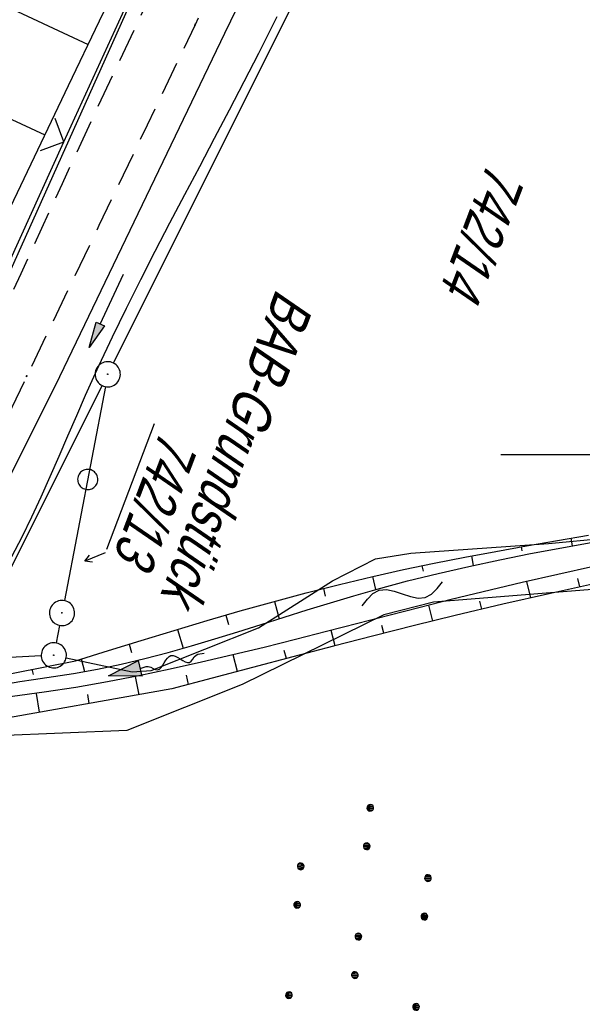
# Model space of a CAD drawing. Extents: x 508892 to 509489, y 458506 to 459473.
# Tile 47 of 63: x 509266 to 509300, y 459167 to 459226. Entities that reach past the tile are written whole.
import ezdxf

# ---------------------------------------------------------------- set-up
doc = ezdxf.new("R2010")
doc.units = 0
doc.header["$LTSCALE"] = 10
doc.header["$MEASUREMENT"] = 0
for name, pattern in [('AUSGEZOGEN', [0]), ('LT00', [0]), ('LT11', [0.3, 0.2, -0.1])]:
    doc.linetypes.add(name, pattern=pattern)
doc.layers.get('0').update_dxf_attribs({"linetype": 'LT00'})
for name, color, linetype in [('--EK_FBR', 1, 'LT00'), ('--EL_DFK_AB_L', 21, 'LT00'), ('--EL_DFK_AB_P', 7, 'LT00'), ('--FLIEßRICHTPFEIL', 180, 'Continuous'), ('--WASSER_NUTZUNG', 180, 'Continuous'), ('DFK_AB_FLNR', 7, 'Continuous'), ('DFK_AB_L', 21, 'LT00'), ('DFK_AB_P', 7, 'LT00'), ('DFK_FLUR_NR', 250, 'LT00'), ('DFK_FLURNR_PFEIL', 250, 'LT00'), ('DFK_KATASTER', 250, 'LT00'), ('DFK_NUTZUNG', 250, 'LT00'), ('DFK_VERMPKT', 252, 'LT00'), ('PFEIL', 140, 'AUSGEZOGEN'), ('V111_BOESCH', 250, 'LT00'), ('V111_BOSCHUNG', 250, 'LT00'), ('V111_FELDWEG', 250, 'LT11'), ('V111_GRABEN', 250, 'LT00'), ('V111_RASTER', 250, 'LT00'), ('V111_ZAUN', 40, 'LT00')]:
    doc.layers.add(name, color=color, linetype=linetype)
doc.styles.get("Standard").update_dxf_attribs({"font": 'ARIAL.TTF'})

# ---------------------------------------------------------------- blocks, each defined once
blk = doc.blocks.new('SYMB7060')
at = {"color": 0, "linetype": 'ByBlock'}
for p, q in [((-0.26, 0), (0, 0)), ((-0.08, 0.045), (0, 0)), ((0, 0), (-0.08, -0.045))]:
    blk.add_line(p, q, dxfattribs=at)
blk = doc.blocks.new('SYMB7010')
at = {"color": 0, "linetype": 'ByBlock'}
for points in [[(-0.031408, 0.499213), (-0.093728, 0.49134), (-0.15457, 0.475719), (-0.212975, 0.452595), (-0.268021, 0.422333), (-0.31884, 0.385411), (-0.36463, 0.342411), (-0.40467, 0.29401), (-0.438329, 0.240973), (-0.465074, 0.184136), (-0.484486, 0.124395), (-0.496256, 0.062692), (-0.5002, 0)], [(0.5002, 0), (0.496256, 0.062692), (0.484485, 0.124395), (0.465074, 0.184136), (0.438329, 0.240973), (0.40467, 0.29401), (0.36463, 0.342411), (0.31884, 0.385411), (0.268021, 0.422333), (0.212975, 0.452595), (0.15457, 0.475719), (0.093728, 0.49134), (0.031408, 0.499213), (-0.031408, 0.499213)], [(-0.5002, 0), (-0.496256, -0.062692), (-0.484486, -0.124395), (-0.465075, -0.184136), (-0.438329, -0.240973), (-0.404671, -0.29401), (-0.36463, -0.342411), (-0.31884, -0.385411), (-0.268021, -0.422333), (-0.212975, -0.452595), (-0.154571, -0.475719), (-0.093728, -0.49134), (-0.031408, -0.499213), (0.031408, -0.499213)], [(0.031408, -0.499213), (0.093728, -0.491341), (0.15457, -0.475719), (0.212975, -0.452595), (0.268021, -0.422333), (0.31884, -0.385411), (0.36463, -0.342411), (0.404671, -0.294011), (0.438329, -0.240974), (0.465075, -0.184136), (0.484486, -0.124395), (0.496256, -0.062692), (0.500201, 0)]]:
    blk.add_lwpolyline(points, dxfattribs=at)
blk = doc.blocks.new('SYMB0003')
at = {"color": 0, "linetype": 'ByBlock'}
for p, q in [((-0.015712, 0), (0.010166, 0.012015)), ((0, -0.021257), (-0.015712, 0)), ((0.010166, 0.012015), (0, -0.021257))]:
    blk.add_line(p, q, dxfattribs=at)
for points in [[(-0.031395, 0.499013), (-0.093691, 0.491144), (-0.154509, 0.475528), (-0.21289, 0.452414), (-0.267913, 0.422164), (-0.318712, 0.385257), (-0.364484, 0.342274), (-0.404509, 0.293893), (-0.438154, 0.240877), (-0.464888, 0.184062), (-0.484292, 0.124345), (-0.496058, 0.062667), (-0.5, 0)], [(0.5, 0), (0.496057, 0.062667), (0.484292, 0.124345), (0.464888, 0.184062), (0.438153, 0.240877), (0.404509, 0.293893), (0.364484, 0.342274), (0.318712, 0.385257), (0.267913, 0.422164), (0.21289, 0.452414), (0.154509, 0.475528), (0.093691, 0.491144), (0.031395, 0.499013), (-0.031395, 0.499013)], [(-0.5, 0), (-0.496058, -0.062667), (-0.484292, -0.124345), (-0.464888, -0.184062), (-0.438154, -0.240877), (-0.404509, -0.293893), (-0.364485, -0.342274), (-0.318712, -0.385257), (-0.267914, -0.422164), (-0.21289, -0.452414), (-0.154509, -0.475529), (-0.093691, -0.491144), (-0.031395, -0.499014), (0.031395, -0.499014)], [(0.031395, -0.499014), (0.093691, -0.491144), (0.154509, -0.475529), (0.21289, -0.452414), (0.267914, -0.422164), (0.318712, -0.385257), (0.364485, -0.342274), (0.404509, -0.293893), (0.438154, -0.240877), (0.464889, -0.184062), (0.484292, -0.124345), (0.496058, -0.062667), (0.5, 0)]]:
    blk.add_lwpolyline(points, dxfattribs=at)
blk = doc.blocks.new('FLIEßRICHTPFEIL')
at = {"layer": '--FLIEßRICHTPFEIL'}
blk.add_hatch(color=256, dxfattribs=at).paths.add_polyline_path([(-1.95, 0.4875), (-1.95, -0.4875), (0, 0)])
for p, q in [((-1.95, 0.4875), (-1.95, -0.4875)), ((-1.95, 0.4875), (0, 0)), ((0, 0), (-1.95, -0.4875))]:
    blk.add_line(p, q, dxfattribs=at)
at = {"layer": '--FLIEßRICHTPFEIL', "start_tangent": (-1, 0), "end_tangent": (-1, 0)}
blk.add_spline([(-1.95, 0), (-2.4375, 0), (-2.925, 0.325), (-3.4125, 0), (-3.9, -0.325), (-4.3875, 0), (-4.875, 0.325), (-5.3625, 0), (-5.85, 0)], degree=3, dxfattribs=at)
blk = doc.blocks.new('SYMB7251')
at = {"color": 0, "linetype": 'ByBlock'}
for points in [[(-0.25, 0), (-0.208333, 0.028889), (-0.166667, 0.051111), (-0.125, 0.06), (-0.083333, 0.051111), (-0.041667, 0.028889), (0, 0)], [(0, 0), (0.041667, -0.028889), (0.083333, -0.051111), (0.125, -0.06), (0.166667, -0.051111), (0.208333, -0.028889), (0.25, 0)]]:
    blk.add_lwpolyline(points, dxfattribs=at)
blk = doc.blocks.new('SYMB7110')
at = {"color": 0, "linetype": 'ByBlock'}
for p, q in [((-0.515, 0.392919), (-0.515, 0.367081)), ((-0.51, 0.362895), (-0.51, 0.397105)), ((-0.505, 0.399164), (-0.505, 0.360836)), ((-0.5, 0.360204), (-0.5, 0.399796)), ((-0.495, 0.399164), (-0.495, 0.360836)), ((-0.49, 0.362895), (-0.49, 0.397105)), ((-0.485, 0.392919), (-0.485, 0.367081)), ((-0.48, 0.379874), (-0.48, 0.380145)), ((-0.285, 0.392919), (-0.285, 0.367081)), ((-0.28, 0.362895), (-0.28, 0.397105)), ((-0.275, 0.399164), (-0.275, 0.360836)), ((-0.27, 0.360204), (-0.27, 0.399796)), ((-0.265, 0.399164), (-0.265, 0.360836)), ((-0.26, 0.362895), (-0.26, 0.397105)), ((-0.255, 0.392919), (-0.255, 0.367081)), ((-0.25, 0.379874), (-0.25, 0.380146)), ((0.255, 0.392919), (0.255, 0.367081)), ((0.26, 0.362895), (0.26, 0.397105)), ((0.265, 0.399164), (0.265, 0.360836)), ((0.27, 0.360204), (0.27, 0.399796)), ((0.275, 0.399164), (0.275, 0.360836)), ((0.28, 0.362895), (0.28, 0.397105)), ((0.285, 0.392919), (0.285, 0.367081)), ((0.29, 0.379874), (0.29, 0.380145)), ((0.485, 0.392919), (0.485, 0.367081)), ((0.49, 0.362895), (0.49, 0.397105)), ((0.495, 0.399164), (0.495, 0.360836)), ((0.5, 0.360204), (0.5, 0.399796)), ((0.505, 0.399164), (0.505, 0.360836)), ((0.51, 0.362895), (0.51, 0.397105)), ((0.515, 0.392919), (0.515, 0.367081)), ((0.52, 0.379874), (0.52, 0.380146)), ((-0.9, 0.012919), (-0.9, -0.012919)), ((-0.895, -0.017106), (-0.895, 0.017105)), ((-0.89, 0.019164), (-0.89, -0.019164)), ((-0.885, -0.019797), (-0.885, 0.019796)), ((-0.88, 0.019164), (-0.88, -0.019164)), ((-0.875, -0.017106), (-0.875, 0.017105)), ((-0.87, 0.012919), (-0.87, -0.012919)), ((-0.865, -0.000126), (-0.865, 0.000145)), ((-0.67, 0.012919), (-0.67, -0.012919)), ((-0.665, -0.017106), (-0.665, 0.017105)), ((-0.66, 0.019164), (-0.66, -0.019164)), ((-0.655, -0.019797), (-0.655, 0.019796)), ((-0.65, 0.019164), (-0.65, -0.019164)), ((-0.645, -0.017106), (-0.645, 0.017105)), ((-0.64, 0.012919), (-0.64, -0.012919)), ((-0.635, -0.000126), (-0.635, 0.000145)), ((-0.13, 0.012919), (-0.13, -0.012919)), ((-0.125, -0.017105), (-0.125, 0.017105)), ((-0.12, 0.019164), (-0.12, -0.019164)), ((-0.115, -0.019796), (-0.115, 0.019796)), ((-0.11, 0.019164), (-0.11, -0.019164)), ((-0.105, -0.017105), (-0.105, 0.017105)), ((-0.1, 0.012919), (-0.1, -0.012919)), ((-0.095, -0.000126), (-0.095, 0.000146)), ((0.1, 0.012919), (0.1, -0.012919)), ((0.105, -0.017105), (0.105, 0.017105)), ((0.11, 0.019164), (0.11, -0.019164)), ((0.115, -0.019796), (0.115, 0.019796)), ((0.12, 0.019164), (0.12, -0.019164)), ((0.125, -0.017105), (0.125, 0.017105)), ((0.13, 0.012919), (0.13, -0.012919)), ((0.135, -0.000126), (0.135, 0.000146)), ((0.64, 0.012919), (0.64, -0.012919)), ((0.645, -0.017105), (0.645, 0.017105)), ((0.65, 0.019164), (0.65, -0.019164)), ((0.655, -0.019796), (0.655, 0.019796)), ((0.66, 0.019164), (0.66, -0.019164)), ((0.665, -0.017105), (0.665, 0.017105)), ((0.67, 0.012919), (0.67, -0.012919)), ((0.675, -0.000126), (0.675, 0.000146)), ((0.87, 0.012919), (0.87, -0.012919)), ((0.875, -0.017105), (0.875, 0.017105)), ((0.88, 0.019164), (0.88, -0.019164)), ((0.885, -0.019796), (0.885, 0.019796)), ((0.89, 0.019164), (0.89, -0.019164)), ((0.895, -0.017105), (0.895, 0.017105)), ((0.9, 0.012919), (0.9, -0.012919)), ((0.905, -0.000126), (0.905, 0.000146)), ((-0.515, -0.367081), (-0.515, -0.392919)), ((-0.51, -0.397105), (-0.51, -0.362895)), ((-0.505, -0.360836), (-0.505, -0.399164)), ((-0.5, -0.399796), (-0.5, -0.360204)), ((-0.495, -0.360836), (-0.495, -0.399164)), ((-0.49, -0.397106), (-0.49, -0.362895)), ((-0.485, -0.367081), (-0.485, -0.392919)), ((-0.48, -0.380126), (-0.48, -0.379855)), ((-0.285, -0.367081), (-0.285, -0.392919)), ((-0.28, -0.397105), (-0.28, -0.362895)), ((-0.275, -0.360836), (-0.275, -0.399164)), ((-0.27, -0.399796), (-0.27, -0.360204)), ((-0.265, -0.360836), (-0.265, -0.399164)), ((-0.26, -0.397105), (-0.26, -0.362895)), ((-0.255, -0.367081), (-0.255, -0.392919)), ((-0.25, -0.380126), (-0.25, -0.379855)), ((0.255, -0.367081), (0.255, -0.392919)), ((0.26, -0.397105), (0.26, -0.362895)), ((0.265, -0.360836), (0.265, -0.399164)), ((0.27, -0.399796), (0.27, -0.360204)), ((0.275, -0.360836), (0.275, -0.399164)), ((0.28, -0.397105), (0.28, -0.362895)), ((0.285, -0.367081), (0.285, -0.392919)), ((0.29, -0.380126), (0.29, -0.379855)), ((0.485, -0.367081), (0.485, -0.392919)), ((0.49, -0.397105), (0.49, -0.362895)), ((0.495, -0.360836), (0.495, -0.399164)), ((0.5, -0.399796), (0.5, -0.360204)), ((0.505, -0.360836), (0.505, -0.399164)), ((0.51, -0.397105), (0.51, -0.362895)), ((0.515, -0.367081), (0.515, -0.392919)), ((0.52, -0.380126), (0.52, -0.379855))]:
    blk.add_line(p, q, dxfattribs=at)
for points in [[(-0.48, 0.38), (-0.481981, 0.388678), (-0.48753, 0.395637), (-0.49555, 0.399499), (-0.50445, 0.399499), (-0.51247, 0.395637), (-0.518019, 0.388678), (-0.52, 0.38), (-0.518019, 0.371322), (-0.51247, 0.364363), (-0.50445, 0.360501), (-0.49555, 0.360501), (-0.48753, 0.364363), (-0.481981, 0.371322), (-0.48, 0.38)], [(-0.25, 0.38), (-0.251981, 0.388678), (-0.25753, 0.395637), (-0.26555, 0.399499), (-0.27445, 0.399499), (-0.28247, 0.395637), (-0.288019, 0.388678), (-0.29, 0.38), (-0.288019, 0.371322), (-0.28247, 0.364363), (-0.27445, 0.360501), (-0.26555, 0.360501), (-0.25753, 0.364363), (-0.251981, 0.371322), (-0.25, 0.38)], [(0.29, 0.38), (0.288019, 0.388678), (0.28247, 0.395637), (0.27445, 0.399499), (0.26555, 0.399499), (0.25753, 0.395637), (0.251981, 0.388678), (0.25, 0.38), (0.251981, 0.371322), (0.25753, 0.364363), (0.26555, 0.360501), (0.27445, 0.360501), (0.28247, 0.364363), (0.288019, 0.371322), (0.29, 0.38)], [(0.52, 0.38), (0.518019, 0.388678), (0.51247, 0.395637), (0.50445, 0.399499), (0.495549, 0.399499), (0.48753, 0.395637), (0.481981, 0.388678), (0.48, 0.38), (0.481981, 0.371322), (0.48753, 0.364363), (0.495549, 0.360501), (0.50445, 0.360501), (0.51247, 0.364363), (0.518019, 0.371322), (0.52, 0.38)], [(-0.865, 0), (-0.866981, 0.008678), (-0.87253, 0.015637), (-0.88055, 0.019498), (-0.88945, 0.019498), (-0.89747, 0.015637), (-0.903019, 0.008678), (-0.905, 0)], [(-0.905, 0), (-0.903019, -0.008678), (-0.89747, -0.015637), (-0.88945, -0.019499), (-0.88055, -0.019499), (-0.87253, -0.015637), (-0.866981, -0.008678), (-0.865, 0)], [(-0.635, 0), (-0.636981, 0.008678), (-0.64253, 0.015637), (-0.65055, 0.019498), (-0.65945, 0.019498), (-0.66747, 0.015637), (-0.673019, 0.008678), (-0.675, 0)], [(-0.675, 0), (-0.673019, -0.008678), (-0.66747, -0.015637), (-0.65945, -0.019499), (-0.65055, -0.019499), (-0.64253, -0.015637), (-0.636981, -0.008678), (-0.635, 0)], [(-0.095, 0), (-0.096981, 0.008678), (-0.10253, 0.015637), (-0.11055, 0.019499), (-0.11945, 0.019499), (-0.12747, 0.015637), (-0.133019, 0.008678), (-0.135, 0)], [(-0.135, 0), (-0.133019, -0.008678), (-0.12747, -0.015637), (-0.11945, -0.019499), (-0.11055, -0.019499), (-0.10253, -0.015637), (-0.096981, -0.008678), (-0.095, 0)], [(0.135, 0), (0.133019, 0.008678), (0.12747, 0.015637), (0.11945, 0.019499), (0.11055, 0.019499), (0.10253, 0.015637), (0.096981, 0.008678), (0.095, 0)], [(0.095, 0), (0.096981, -0.008678), (0.10253, -0.015637), (0.11055, -0.019499), (0.11945, -0.019499), (0.12747, -0.015637), (0.133019, -0.008678), (0.135, 0)], [(0.675, 0), (0.673019, 0.008678), (0.66747, 0.015637), (0.65945, 0.019499), (0.65055, 0.019499), (0.64253, 0.015637), (0.636981, 0.008678), (0.635, 0)], [(0.635, 0), (0.636981, -0.008678), (0.64253, -0.015637), (0.65055, -0.019499), (0.65945, -0.019499), (0.66747, -0.015637), (0.673019, -0.008678), (0.675, 0)], [(0.905, 0), (0.903019, 0.008678), (0.89747, 0.015637), (0.88945, 0.019499), (0.88055, 0.019499), (0.87253, 0.015637), (0.866981, 0.008678), (0.865, 0)], [(0.865, 0), (0.866981, -0.008678), (0.87253, -0.015637), (0.88055, -0.019499), (0.88945, -0.019499), (0.89747, -0.015637), (0.903019, -0.008678), (0.905, 0)], [(-0.48, -0.38), (-0.481981, -0.371322), (-0.48753, -0.364363), (-0.49555, -0.360501), (-0.50445, -0.360501), (-0.51247, -0.364363), (-0.518019, -0.371322), (-0.52, -0.38), (-0.518019, -0.388678), (-0.51247, -0.395637), (-0.50445, -0.399499), (-0.49555, -0.399499), (-0.48753, -0.395637), (-0.481981, -0.388678), (-0.48, -0.38)], [(-0.25, -0.38), (-0.251981, -0.371322), (-0.25753, -0.364363), (-0.26555, -0.360501), (-0.27445, -0.360501), (-0.28247, -0.364363), (-0.288019, -0.371322), (-0.29, -0.38), (-0.288019, -0.388678), (-0.28247, -0.395637), (-0.27445, -0.399499), (-0.26555, -0.399499), (-0.25753, -0.395637), (-0.251981, -0.388678), (-0.25, -0.38)], [(0.29, -0.38), (0.288019, -0.371322), (0.28247, -0.364363), (0.27445, -0.360501), (0.26555, -0.360501), (0.25753, -0.364363), (0.251981, -0.371322), (0.25, -0.38), (0.251981, -0.388678), (0.25753, -0.395637), (0.26555, -0.399499), (0.27445, -0.399499), (0.28247, -0.395637), (0.288019, -0.388678), (0.29, -0.38)], [(0.52, -0.38), (0.518019, -0.371322), (0.51247, -0.364363), (0.50445, -0.360501), (0.495549, -0.360501), (0.48753, -0.364363), (0.481981, -0.371322), (0.48, -0.38), (0.481981, -0.388678), (0.48753, -0.395637), (0.495549, -0.399499), (0.50445, -0.399499), (0.51247, -0.395637), (0.518019, -0.388678), (0.52, -0.38)]]:
    blk.add_lwpolyline(points, dxfattribs=at)
blk = doc.blocks.new('Pfreil3')
at = {"layer": 'PFEIL'}
blk.add_hatch(color=256, dxfattribs=at).paths.add_polyline_path([(-1.549, 0.273), (-1.549, -0.273), (0, 0)])
for p, q in [((-1.549, 0), (-4.831, 0)), ((-1.549, -0.273), (-1.549, 0.273)), ((-1.549, 0.273), (0, 0)), ((0, 0), (-1.549, -0.273))]:
    blk.add_line(p, q, dxfattribs=at)
blk = doc.blocks.new('SYMB0011')
at = {"color": 0, "linetype": 'ByBlock'}
for p, q in [((0.5, 0), (-0.5, 0)), ((0, 0.5), (0, -0.5))]:
    blk.add_line(p, q, dxfattribs=at)
blk = doc.blocks.new('SYMB0024')
at = {"color": 0, "linetype": 'ByBlock'}
for p, q in [((-0.5, 0.5), (0, 0)), ((0, 0), (0.5, 0.5))]:
    blk.add_line(p, q, dxfattribs=at)

msp = doc.modelspace()

# ---------------------------------------------------------------- linework, layer by layer
at = {"layer": '--EK_FBR', "linetype": 'LT11', "flags": 128}
for points in [[(509289.629, 459266.616), (509289.85, 459266.067), (509289.998, 459265.493), (509290.07, 459264.905), (509290.066, 459264.313), (509289.986, 459263.726), (509289.831, 459263.154), (509289.079, 459261.014), (509288.295, 459258.886), (509287.48, 459256.769), (509286.639, 459254.661), (509285.773, 459252.564), (509284.885, 459250.475), (509283.978, 459248.393), (509283.056, 459246.319), (509282.12, 459244.251), (509280.968, 459241.745), (509279.804, 459239.245), (509278.63, 459236.751), (509277.449, 459234.259), (509276.265, 459231.77), (509275.08, 459229.281), (509273.898, 459226.791), (509271.386, 459221.457), (509268.9, 459216.11), (509266.44, 459210.751), (509264.008, 459205.379), (509262.848, 459202.791), (509261.692, 459200.201), (509260.539, 459197.61), (509259.385, 459195.019), (509258.229, 459192.428), (509257.558, 459190.926), (509256.889, 459189.422), (509256.229, 459187.915), (509255.582, 459186.403), (509254.952, 459184.884), (509254.418, 459183.548), (509253.896, 459182.206), (509253.383, 459180.862), (509252.874, 459179.515), (509252.365, 459178.169), (509251.851, 459176.825), (509251.328, 459175.484), (509250.573, 459173.611), (509249.796, 459171.748), (509249.001, 459169.891), (509248.192, 459168.04), (509247.375, 459166.193), (509246.552, 459164.348), (509245.729, 459162.503), (509244.909, 459160.657), (509244.097, 459158.807), (509243.154, 459156.62), (509242.225, 459154.427), (509241.307, 459152.229), (509240.397, 459150.028), (509239.491, 459147.826), (509238.588, 459145.622), (509236.518, 459140.583), (509234.444, 459135.545), (509232.366, 459130.509), (509230.286, 459125.474), (509228.205, 459120.439), (509226.126, 459115.404), (509224.048, 459110.367), (509221.975, 459105.33), (509219.906, 459100.29), (509217.594, 459094.635), (509215.291, 459088.976), (509212.999, 459083.312), (509211.723, 459080.144), (509210.449, 459076.976), (509209.176, 459073.807), (509207.902, 459070.639), (509206.625, 459067.471), (509205.344, 459064.306), (509204.057, 459061.143), (509202.762, 459057.983), (509201.421, 459054.736), (509200.073, 459051.493), (509198.719, 459048.251), (509197.363, 459045.011), (509196.005, 459041.771), (509194.65, 459038.53), (509193.298, 459035.288), (509191.952, 459032.043), (509190.637, 459028.851), (509189.328, 459025.656), (509188.024, 459022.459), (509186.723, 459019.261), (509185.424, 459016.062), (509184.222, 459012.797), (509182.934, 459009.565), (509181.563, 459006.368), (509180.108, 459003.208), (509179.634, 459002.563), (509179.152, 459001.927), (509178.653, 459001.306), (509178.13, 459000.708), (509177.574, 459000.143), (509176.977, 458999.617), (509176.538, 458999.284), (509176.077, 458998.983), (509175.593, 458998.725), (509175.087, 458998.52)], [(509295.725, 459263.501), (509295.165, 459262.922), (509294.666, 459262.289), (509294.234, 459261.609), (509293.873, 459260.889), (509292.396, 459257.908), (509290.922, 459254.927), (509289.451, 459251.945), (509287.987, 459248.959), (509286.529, 459245.97), (509285.081, 459242.976), (509283.694, 459240.082), (509282.314, 459237.185), (509280.94, 459234.285), (509279.568, 459231.384), (509278.195, 459228.483), (509276.82, 459225.584), (509275.395, 459222.593), (509273.965, 459219.604), (509272.533, 459216.616), (509271.099, 459213.629), (509269.666, 459210.641), (509268.235, 459207.652), (509266.807, 459204.661), (509265.921, 459202.797), (509265.04, 459200.931), (509264.166, 459199.061), (509263.302, 459197.187), (509262.451, 459195.308), (509261.616, 459193.421), (509260.799, 459191.527), (509260.034, 459189.701), (509259.285, 459187.869), (509258.549, 459186.031), (509257.824, 459184.189), (509257.061, 459182.228), (509256.302, 459180.266), (509255.543, 459178.305), (509254.779, 459176.345), (509254.007, 459174.388), (509253.016, 459171.925), (509252.006, 459169.47), (509250.98, 459167.021), (509249.94, 459164.578), (509248.888, 459162.14), (509247.826, 459159.706), (509246.756, 459157.276), (509245.654, 459154.79), (509244.549, 459152.306), (509243.444, 459149.822), (509242.343, 459147.336), (509241.247, 459144.848), (509239.602, 459141.067), (509237.977, 459137.278), (509236.37, 459133.48), (509234.779, 459129.676), (509233.202, 459125.865), (509231.638, 459122.05), (509230.085, 459118.229), (509228.542, 459114.405), (509227.006, 459110.577), (509225.475, 459106.747), (509223.949, 459102.916), (509222.425, 459099.084), (509220.737, 459094.839), (509219.05, 459090.594), (509217.362, 459086.35), (509215.672, 459082.106), (509214.231, 459078.493), (509212.788, 459074.881), (509211.339, 459071.27), (509209.885, 459067.663), (509208.423, 459064.058), (509206.951, 459060.457), (509205.469, 459056.861), (509204.262, 459053.957), (509203.049, 459051.055), (509201.831, 459048.155), (509200.611, 459045.255), (509199.391, 459042.356), (509198.173, 459039.457), (509196.959, 459036.555), (509195.749, 459033.652), (509194.548, 459030.745), (509193.229, 459027.526), (509191.92, 459024.303), (509190.618, 459021.077), (509189.32, 459017.849), (509188.025, 459014.62), (509183.421, 459002.149), (509183.311, 459001.142), (509183.209, 459000.136), (509183.123, 458999.129), (509183.06, 458998.122), (509183.029, 458997.115), (509183.036, 458996.107), (509183.101, 458994.936), (509183.227, 458993.767), (509183.409, 458992.604), (509183.644, 458991.45), (509183.928, 458990.307), (509184.259, 458989.178), (509184.592, 458988.178), (509184.953, 458987.19), (509185.336, 458986.21), (509185.733, 458985.235), (509186.139, 458984.263), (509186.547, 458983.29), (509186.951, 458982.314), (509187.392, 458981.209), (509187.814, 458980.095), (509188.21, 458978.972), (509188.576, 458977.841), (509188.906, 458976.7), (509189.195, 458975.55), (509189.437, 458974.389), (509189.627, 458973.219), (509189.78, 458971.8), (509189.851, 458970.372), (509189.842, 458968.939), (509189.754, 458967.505), (509189.588, 458966.077), (509189.347, 458964.659), (509189.033, 458963.257), (509188.645, 458961.875), (509188.139, 458960.389), (509187.554, 458958.934), (509186.895, 458957.511), (509186.168, 458956.121), (509185.379, 458954.765), (509184.533, 458953.442), (509183.636, 458952.155), (509182.695, 458950.904), (509181.729, 458949.706), (509180.729, 458948.54), (509179.699, 458947.401), (509178.644, 458946.285), (509177.567, 458945.189), (509176.473, 458944.108), (509175.366, 458943.039), (509174.249, 458941.977), (509173.128, 458940.919), (509172.005, 458939.86), (509170.706, 458938.626), (509169.416, 458937.382), (509168.137, 458936.128), (509166.875, 458934.859), (509165.633, 458933.572), (509164.416, 458932.266), (509163.226, 458930.938), (509162.069, 458929.584), (509160.947, 458928.202), (509159.866, 458926.789), (509158.776, 458925.269), (509157.731, 458923.715), (509156.729, 458922.13), (509155.767, 458920.518), (509154.841, 458918.881), (509153.95, 458917.224), (509153.09, 458915.549), (509152.258, 458913.86), (509151.451, 458912.159), (509150.386, 458909.825), (509149.36, 458907.477), (509148.37, 458905.116), (509147.413, 458902.743), (509146.486, 458900.359), (509145.586, 458897.965), (509144.712, 458895.563), (509143.859, 458893.152), (509143.002, 458890.667), (509142.163, 458888.175), (509141.338, 458885.678), (509140.526, 458883.177), (509139.722, 458880.672), (509138.924, 458878.165), (509138.13, 458875.657), (509137.337, 458873.149), (509136.541, 458870.641), (509135.756, 458868.181), (509134.969, 458865.722), (509134.181, 458863.263), (509133.395, 458860.804), (509132.614, 458858.344), (509131.84, 458855.882), (509131.074, 458853.417), (509130.32, 458850.948), (509129.58, 458848.476), (509128.83, 458845.915), (509128.095, 458843.349), (509127.371, 458840.78), (509126.656, 458838.208), (509125.947, 458835.634), (509125.241, 458833.059), (509124.536, 458830.484), (509123.828, 458827.91), (509123.116, 458825.337), (509122.395, 458822.767), (509121.664, 458820.199), (509120.923, 458817.645), (509120.172, 458815.094), (509119.414, 458812.545), (509118.651, 458809.998), (509117.886, 458807.451), (509117.123, 458804.903), (509116.364, 458802.355), (509115.611, 458799.804), (509114.869, 458797.251), (509114.032, 458794.317), (509113.209, 458791.378), (509112.397, 458788.436), (509111.594, 458785.492), (509110.798, 458782.546), (509110.005, 458779.598), (509109.213, 458776.651), (509108.419, 458773.704), (509107.517, 458770.375), (509106.612, 458767.048), (509105.705, 458763.721), (509104.799, 458760.394), (509103.895, 458757.066), (509102.996, 458753.737), (509102.103, 458750.406), (509101.22, 458747.073), (509100.347, 458743.737), (509099.4, 458740.058), (509098.466, 458736.375), (509097.545, 458732.69), (509096.633, 458729.002), (509095.729, 458725.312), (509094.832, 458721.62), (509093.106, 458714.464), (509091.396, 458707.305), (509089.704, 458700.141), (509088.031, 458692.972), (509087.314, 458689.871), (509086.603, 458686.769), (509085.899, 458683.664), (509085.206, 458680.558), (509084.524, 458677.449), (509083.857, 458674.338), (509083.205, 458671.223), (509082.572, 458668.104), (509081.956, 458664.972), (509081.358, 458661.837), (509080.775, 458658.699), (509080.204, 458655.558), (509079.643, 458652.416), (509079.088, 458649.272), (509078.538, 458646.128), (509077.309, 458639.07), (509076.475, 458634.267), (509075.449, 458628.336), (509074.425, 458622.404), (509073.401, 458616.473), (509072.377, 458610.541), (509071.352, 458604.609), (509070.324, 458598.678), (509069.292, 458592.746), (509068.899, 458590.49), (509068.508, 458588.234), (509068.122, 458585.977), (509067.744, 458583.719), (509067.377, 458581.46), (509067.023, 458579.198), (509066.686, 458576.934), (509066.368, 458574.668), (509066.11, 458572.704), (509065.864, 458570.739), (509065.629, 458568.772), (509065.401, 458566.804), (509065.175, 458564.835), (509064.95, 458562.867), (509064.709, 458560.79), (509064.46, 458558.713), (509064.2, 458556.638), (509063.906, 458554.417), (509063.6, 458552.198), (509063.283, 458549.98), (509062.959, 458547.763), (509062.633, 458545.546), (509062.308, 458543.329), (509062.305, 458543.306)]]:
    msp.add_lwpolyline(points, dxfattribs=at)
at = {"layer": '--EL_DFK_AB_L'}
for p, q in [((509290.763, 459266.565), (509256.187, 459189.494)), ((509263.475, 459188.461), (509271.285, 459204.098)), ((509271.479, 459204.034), (509269.041, 459191.296)), ((509268.757, 459189.823), (509268.553, 459188.776)), ((509267.661, 459188.004), (509263.889, 459187.824))]:
    msp.add_line(p, q, dxfattribs=at)
at = {"layer": 'DFK_AB_L'}
for p, q in [((509290.763, 459266.565), (509256.187, 459189.494)), ((509263.475, 459188.461), (509271.285, 459204.098)), ((509271.479, 459204.034), (509269.041, 459191.296)), ((509268.757, 459189.823), (509268.553, 459188.776)), ((509267.661, 459188.004), (509263.889, 459187.824))]:
    msp.add_line(p, q, dxfattribs=at)
at = {"layer": 'DFK_KATASTER'}
for p, q in [((509271.956, 459205.441), (509300.005, 459261.559)), ((509297.85, 459194.69), (509303.86, 459195.29)), ((509289.65, 459194.12), (509297.85, 459194.69)), ((509287.56, 459193.779), (509289.65, 459194.12)), ((509285, 459192.479), (509287.56, 459193.779)), ((509280.6, 459189.68), (509285, 459192.479)), ((509302.35, 459192.119), (509291, 459191.21)), ((509291, 459191.21), (509288.04, 459190.44)), ((509288.04, 459190.44), (509279.61, 459186.31)), ((509274.2, 459187.139), (509280.6, 459189.68)), ((509269.144, 459187.885), (509273.07, 459187.06)), ((509273.07, 459187.06), (509274.2, 459187.139)), ((509279.61, 459186.31), (509272.75, 459183.57)), ((509272.75, 459183.57), (509265.07, 459183.24))]:
    msp.add_line(p, q, dxfattribs=at)
at = {"layer": 'V111_BOESCH'}
msp.add_lwpolyline([(509260.172, 459202.799), (509261.99, 459206.636), (509263.81, 459210.472), (509265.632, 459214.307), (509267.458, 459218.14), (509269.289, 459221.97), (509271.131, 459225.808), (509272.978, 459229.643)], dxfattribs=at)
at = {"layer": 'V111_BOSCHUNG'}
for p, q in [((509258.14, 459230.156), (509270.46, 459224.411)), ((509255.609, 459224.672), (509267.886, 459219.034)), ((509299.171, 459195.019), (509299.255, 459194.557)), ((509296.216, 459194.502), (509296.261, 459194.251)), ((509293.263, 459193.959), (509293.37, 459193.392)), ((509290.316, 459193.374), (509290.383, 459193.045)), ((509287.378, 459192.732), (509287.552, 459191.955)), ((509296.791, 459191.459), (509296.562, 459192.44)), ((509299.711, 459192.117), (509299.602, 459192.612)), ((509284.453, 459192.022), (509284.565, 459191.564)), ((509281.543, 459191.253), (509281.82, 459190.209)), ((509293.873, 459190.78), (509293.757, 459191.262)), ((509290.959, 459190.077), (509290.726, 459191.021)), ((509278.645, 459190.435), (509278.806, 459189.873)), ((509275.762, 459189.582), (509276.098, 459188.458)), ((509285.148, 459188.61), (509284.909, 459189.524)), ((509288.051, 459189.353), (509287.934, 459189.814)), ((509272.888, 459188.706), (509273.043, 459188.201)), ((509282.249, 459187.852), (509282.124, 459188.317)), ((509270.035, 459187.822), (509270.238, 459187.072)), ((509279.349, 459187.085), (509279.086, 459188.065)), ((509267.111, 459187.206), (509267.181, 459186.907)), ((509273.489, 459185.695), (509273.272, 459186.778)), ((509276.433, 459186.306), (509276.306, 459186.849)), ((509267.562, 459184.65), (509267.374, 459185.774)), ((509270.517, 459185.171), (509270.428, 459185.702))]:
    msp.add_line(p, q, dxfattribs=at)
at = {"layer": 'V111_FELDWEG', "flags": 128}
for points in [[(509289.629, 459266.616), (509289.85, 459266.067), (509289.998, 459265.493), (509290.07, 459264.905), (509290.066, 459264.313), (509289.986, 459263.726), (509289.831, 459263.154), (509289.079, 459261.014), (509288.295, 459258.886), (509287.48, 459256.769), (509286.639, 459254.661), (509285.773, 459252.564), (509284.885, 459250.475), (509283.978, 459248.393), (509283.056, 459246.319), (509282.12, 459244.251), (509280.968, 459241.745), (509279.804, 459239.245), (509278.63, 459236.751), (509277.449, 459234.259), (509276.265, 459231.77), (509275.08, 459229.281), (509273.898, 459226.791), (509271.386, 459221.457), (509268.9, 459216.11), (509266.44, 459210.751), (509264.008, 459205.379), (509262.848, 459202.791), (509261.692, 459200.201), (509260.539, 459197.61), (509259.385, 459195.019), (509258.229, 459192.428), (509257.558, 459190.926), (509256.889, 459189.422), (509256.229, 459187.915), (509255.582, 459186.403), (509254.952, 459184.884), (509254.418, 459183.548), (509253.896, 459182.206), (509253.383, 459180.862), (509252.874, 459179.515), (509252.365, 459178.169), (509251.851, 459176.825), (509251.328, 459175.484), (509250.573, 459173.611), (509249.796, 459171.748), (509249.001, 459169.891), (509248.192, 459168.04), (509247.375, 459166.193), (509246.552, 459164.348), (509245.729, 459162.503), (509244.909, 459160.657), (509244.097, 459158.807), (509243.154, 459156.62), (509242.225, 459154.427), (509241.307, 459152.229), (509240.397, 459150.028), (509239.491, 459147.826), (509238.588, 459145.622), (509236.518, 459140.583), (509234.444, 459135.545), (509232.366, 459130.509), (509230.286, 459125.474), (509228.205, 459120.439), (509226.126, 459115.404), (509224.048, 459110.367), (509221.975, 459105.33), (509219.906, 459100.29), (509217.594, 459094.635), (509215.291, 459088.976), (509212.999, 459083.312), (509211.723, 459080.144), (509210.449, 459076.976), (509209.176, 459073.807), (509207.902, 459070.639), (509206.625, 459067.471), (509205.344, 459064.306), (509204.057, 459061.143), (509202.762, 459057.983), (509201.421, 459054.736), (509200.073, 459051.493), (509198.719, 459048.251), (509197.363, 459045.011), (509196.005, 459041.771), (509194.65, 459038.53), (509193.298, 459035.288), (509191.952, 459032.043), (509190.637, 459028.851), (509189.328, 459025.656), (509188.024, 459022.459), (509186.723, 459019.261), (509185.424, 459016.062), (509184.222, 459012.797), (509182.934, 459009.565), (509181.563, 459006.368), (509180.108, 459003.208), (509179.634, 459002.563), (509179.152, 459001.927), (509178.653, 459001.306), (509178.13, 459000.708), (509177.574, 459000.143), (509176.977, 458999.617), (509176.538, 458999.284), (509176.077, 458998.983), (509175.593, 458998.725), (509175.087, 458998.52)], [(509295.725, 459263.501), (509295.165, 459262.922), (509294.666, 459262.289), (509294.234, 459261.609), (509293.873, 459260.889), (509292.396, 459257.908), (509290.922, 459254.927), (509289.451, 459251.945), (509287.987, 459248.959), (509286.529, 459245.97), (509285.081, 459242.976), (509283.694, 459240.082), (509282.314, 459237.185), (509280.94, 459234.285), (509279.568, 459231.384), (509278.195, 459228.483), (509276.82, 459225.584), (509275.395, 459222.593), (509273.965, 459219.604), (509272.533, 459216.616), (509271.099, 459213.629), (509269.666, 459210.641), (509268.235, 459207.652), (509266.807, 459204.661), (509265.921, 459202.797), (509265.04, 459200.931), (509264.166, 459199.061), (509263.302, 459197.187), (509262.451, 459195.308), (509261.616, 459193.421), (509260.799, 459191.527), (509260.034, 459189.701), (509259.285, 459187.869), (509258.549, 459186.031), (509257.824, 459184.189), (509257.061, 459182.228), (509256.302, 459180.266), (509255.543, 459178.305), (509254.779, 459176.345), (509254.007, 459174.388), (509253.016, 459171.925), (509252.006, 459169.47), (509250.98, 459167.021), (509249.94, 459164.578), (509248.888, 459162.14), (509247.826, 459159.706), (509246.756, 459157.276), (509245.654, 459154.79), (509244.549, 459152.306), (509243.444, 459149.822), (509242.343, 459147.336), (509241.247, 459144.848), (509239.602, 459141.067), (509237.977, 459137.278), (509236.37, 459133.48), (509234.779, 459129.676), (509233.202, 459125.865), (509231.638, 459122.05), (509230.085, 459118.229), (509228.542, 459114.405), (509227.006, 459110.577), (509225.475, 459106.747), (509223.949, 459102.916), (509222.425, 459099.084), (509220.737, 459094.839), (509219.05, 459090.594), (509217.362, 459086.35), (509215.672, 459082.106), (509214.231, 459078.493), (509212.788, 459074.881), (509211.339, 459071.27), (509209.885, 459067.663), (509208.423, 459064.058), (509206.951, 459060.457), (509205.469, 459056.861), (509204.262, 459053.957), (509203.049, 459051.055), (509201.831, 459048.155), (509200.611, 459045.255), (509199.391, 459042.356), (509198.173, 459039.457), (509196.959, 459036.555), (509195.749, 459033.652), (509194.548, 459030.745), (509193.229, 459027.526), (509191.92, 459024.303), (509190.618, 459021.077), (509189.32, 459017.849), (509188.025, 459014.62), (509183.421, 459002.149), (509183.311, 459001.142), (509183.209, 459000.136), (509183.123, 458999.129), (509183.06, 458998.122), (509183.029, 458997.115), (509183.036, 458996.107), (509183.101, 458994.936), (509183.227, 458993.767), (509183.409, 458992.604), (509183.644, 458991.45), (509183.928, 458990.307), (509184.259, 458989.178), (509184.592, 458988.178), (509184.953, 458987.19), (509185.336, 458986.21), (509185.733, 458985.235), (509186.139, 458984.263), (509186.547, 458983.29), (509186.951, 458982.314), (509187.392, 458981.209), (509187.814, 458980.095), (509188.21, 458978.972), (509188.576, 458977.841), (509188.906, 458976.7), (509189.195, 458975.55), (509189.437, 458974.389), (509189.627, 458973.219), (509189.78, 458971.8), (509189.851, 458970.372), (509189.842, 458968.939), (509189.754, 458967.505), (509189.588, 458966.077), (509189.347, 458964.659), (509189.033, 458963.257), (509188.645, 458961.875), (509188.139, 458960.389), (509187.554, 458958.934), (509186.895, 458957.511), (509186.168, 458956.121), (509185.379, 458954.765), (509184.533, 458953.442), (509183.636, 458952.155), (509182.695, 458950.904), (509181.729, 458949.706), (509180.729, 458948.54), (509179.699, 458947.401), (509178.644, 458946.285), (509177.567, 458945.189), (509176.473, 458944.108), (509175.366, 458943.039), (509174.249, 458941.977), (509173.128, 458940.919), (509172.005, 458939.86), (509170.706, 458938.626), (509169.416, 458937.382), (509168.137, 458936.128), (509166.875, 458934.859), (509165.633, 458933.572), (509164.416, 458932.266), (509163.226, 458930.938), (509162.069, 458929.584), (509160.947, 458928.202), (509159.866, 458926.789), (509158.776, 458925.269), (509157.731, 458923.715), (509156.729, 458922.13), (509155.767, 458920.518), (509154.841, 458918.881), (509153.95, 458917.224), (509153.09, 458915.549), (509152.258, 458913.86), (509151.451, 458912.159), (509150.386, 458909.825), (509149.36, 458907.477), (509148.37, 458905.116), (509147.413, 458902.743), (509146.486, 458900.359), (509145.586, 458897.965), (509144.712, 458895.563), (509143.859, 458893.152), (509143.002, 458890.667), (509142.163, 458888.175), (509141.338, 458885.678), (509140.526, 458883.177), (509139.722, 458880.672), (509138.924, 458878.165), (509138.13, 458875.657), (509137.337, 458873.149), (509136.541, 458870.641), (509135.756, 458868.181), (509134.969, 458865.722), (509134.181, 458863.263), (509133.395, 458860.804), (509132.614, 458858.344), (509131.84, 458855.882), (509131.074, 458853.417), (509130.32, 458850.948), (509129.58, 458848.476), (509128.83, 458845.915), (509128.095, 458843.349), (509127.371, 458840.78), (509126.656, 458838.208), (509125.947, 458835.634), (509125.241, 458833.059), (509124.536, 458830.484), (509123.828, 458827.91), (509123.116, 458825.337), (509122.395, 458822.767), (509121.664, 458820.199), (509120.923, 458817.645), (509120.172, 458815.094), (509119.414, 458812.545), (509118.651, 458809.998), (509117.886, 458807.451), (509117.123, 458804.903), (509116.364, 458802.355), (509115.611, 458799.804), (509114.869, 458797.251), (509114.032, 458794.317), (509113.209, 458791.378), (509112.397, 458788.436), (509111.594, 458785.492), (509110.798, 458782.546), (509110.005, 458779.598), (509109.213, 458776.651), (509108.419, 458773.704), (509107.517, 458770.375), (509106.612, 458767.048), (509105.705, 458763.721), (509104.799, 458760.394), (509103.895, 458757.066), (509102.996, 458753.737), (509102.103, 458750.406), (509101.22, 458747.073), (509100.347, 458743.737), (509099.4, 458740.058), (509098.466, 458736.375), (509097.545, 458732.69), (509096.633, 458729.002), (509095.729, 458725.312), (509094.832, 458721.62), (509093.106, 458714.464), (509091.396, 458707.305), (509089.704, 458700.141), (509088.031, 458692.972), (509087.314, 458689.871), (509086.603, 458686.769), (509085.899, 458683.664), (509085.206, 458680.558), (509084.524, 458677.449), (509083.857, 458674.338), (509083.205, 458671.223), (509082.572, 458668.104), (509081.956, 458664.972), (509081.358, 458661.837), (509080.775, 458658.699), (509080.204, 458655.558), (509079.643, 458652.416), (509079.088, 458649.272), (509078.538, 458646.128), (509077.505, 458640.198), (509076.475, 458634.267), (509075.449, 458628.336), (509074.425, 458622.404), (509073.401, 458616.473), (509072.377, 458610.541), (509071.352, 458604.61), (509070.324, 458598.678), (509069.292, 458592.746), (509068.899, 458590.49), (509068.508, 458588.234), (509068.122, 458585.977), (509067.744, 458583.719), (509067.377, 458581.46), (509067.023, 458579.198), (509066.686, 458576.935), (509066.368, 458574.668), (509066.11, 458572.704), (509065.864, 458570.739), (509065.629, 458568.772), (509065.401, 458566.804), (509065.175, 458564.835), (509064.95, 458562.867), (509064.709, 458560.789), (509064.46, 458558.713), (509064.2, 458556.638), (509063.906, 458554.417), (509063.599, 458552.198), (509063.283, 458549.98), (509062.959, 458547.763), (509062.633, 458545.546), (509062.308, 458543.329), (509062.305, 458543.306)]]:
    msp.add_lwpolyline(points, dxfattribs=at)
at = {"layer": 'V111_GRABEN'}
for points in [[(509261.964, 459191.083), (509268.527, 459204.135), (509278.579, 459225.085), (509286.902, 459242.188)], [(509281.691, 459226.048), (509280.596, 459223.877), (509279.725, 459222.184), (509278.845, 459220.496), (509277.96, 459218.812), (509277.072, 459217.13), (509276.185, 459215.449), (509275.303, 459213.765), (509274.429, 459212.077), (509273.565, 459210.384), (509272.715, 459208.683), (509271.883, 459206.973), (509271.072, 459205.252), (509270.285, 459203.517), (509269.754, 459202.306), (509269.23, 459201.091), (509268.707, 459199.875), (509268.18, 459198.662), (509267.641, 459197.454), (509267.086, 459196.256), (509266.508, 459195.07), (509265.902, 459193.9)], [(509264.16, 459186.622), (509269.704, 459187.719), (509271.658, 459188.326), (509273.613, 459188.928), (509275.57, 459189.524), (509277.529, 459190.108), (509279.491, 459190.678), (509281.458, 459191.229), (509283.43, 459191.759), (509285.408, 459192.262), (509287.393, 459192.736), (509289.214, 459193.141), (509291.041, 459193.523), (509292.872, 459193.884), (509294.708, 459194.229), (509296.546, 459194.561), (509298.387, 459194.884), (509300.229, 459195.201)], [(509265.602, 459186.338), (509266.397, 459186.476), (509267.195, 459186.601), (509267.994, 459186.718), (509268.794, 459186.835), (509269.592, 459186.96), (509271.01, 459187.216), (509272.419, 459187.514), (509273.82, 459187.848), (509275.213, 459188.212), (509276.601, 459188.601), (509277.984, 459189.011), (509279.363, 459189.434), (509280.741, 459189.867), (509282.118, 459190.304), (509283.495, 459190.739), (509284.874, 459191.166), (509286.256, 459191.582), (509287.642, 459191.98), (509289.456, 459192.466), (509291.278, 459192.916), (509293.108, 459193.335), (509294.944, 459193.727), (509296.785, 459194.095), (509298.631, 459194.443), (509300.481, 459194.776)], [(509300.519, 459193.333), (509296.285, 459192.376), (509292.059, 459191.356), (509290.203, 459190.889), (509288.349, 459190.413), (509286.494, 459189.934), (509284.64, 459189.455), (509282.785, 459188.98), (509280.928, 459188.514), (509279.069, 459188.061), (509277.208, 459187.625), (509275.344, 459187.209), (509273.476, 459186.819), (509271.604, 459186.458), (509269.727, 459186.13), (509267.844, 459185.84), (509265.955, 459185.591), (509264.06, 459185.388), (509263.195, 459185.311), (509262.329, 459185.241), (509261.462, 459185.175)], [(509300.814, 459192.361), (509297.969, 459191.727), (509295.128, 459191.075), (509292.292, 459190.402), (509289.875, 459189.81), (509287.462, 459189.203), (509285.051, 459188.585), (509282.643, 459187.956), (509280.236, 459187.321), (509277.831, 459186.68), (509275.426, 459186.037), (509264.253, 459184.067)]]:
    msp.add_lwpolyline(points, dxfattribs=at)
at = {"layer": 'V111_RASTER'}
msp.add_line((509295.001, 459200), (509305.001, 459200), dxfattribs=at)
at = {"layer": 'V111_ZAUN'}
for p, q in [((509269.014, 459218.608), (509275.224, 459232.262)), ((509262.804, 459204.953), (509269.014, 459218.608))]:
    msp.add_line(p, q, dxfattribs=at)

# ---------------------------------------------------------------- block references
at = {"layer": '--EL_DFK_AB_P', "xscale": 1.500000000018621, "yscale": 1.5, "zscale": 1.5, "rotation": 264.7377099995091}
for p in [(509271.62, 459204.77), (509268.9, 459190.559), (509268.41, 459188.039)]:
    msp.add_blockref('SYMB0003', p, dxfattribs=at)
at = {"layer": '--FLIEßRICHTPFEIL', "rotation": 193.3057364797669}
msp.add_blockref('FLIEßRICHTPFEIL', (509271.66, 459186.814), dxfattribs=at)
at = {"layer": '--WASSER_NUTZUNG', "xscale": 9.999999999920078, "yscale": 10.00000000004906, "zscale": 10, "rotation": 16.5545811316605}
msp.add_blockref('SYMB7251', (509289.146, 459191.698), dxfattribs=at)
at = {"layer": 'DFK_AB_P', "xscale": 1.500000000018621, "yscale": 1.5, "zscale": 1.5, "rotation": 264.7377099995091}
for p in [(509271.62, 459204.77), (509268.9, 459190.559), (509268.41, 459188.039)]:
    msp.add_blockref('SYMB0003', p, dxfattribs=at)
at = {"layer": 'DFK_FLURNR_PFEIL', "xscale": 5, "yscale": 5, "zscale": 5, "rotation": 202.901320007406}
msp.add_blockref('SYMB7060', (509270.26, 459193.639), dxfattribs=at)
at = {"layer": 'DFK_NUTZUNG', "xscale": 9.999999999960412, "yscale": 10, "zscale": 10, "rotation": 264.7377000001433}
msp.add_blockref('SYMB7110', (509286.429, 459170.147), dxfattribs=at)
at = {"layer": 'DFK_VERMPKT', "xscale": 1.200000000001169, "yscale": 1.200000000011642, "zscale": 1.2, "rotation": 264.7377100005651}
msp.add_blockref('SYMB7010', (509270.43, 459198.51), dxfattribs=at)
at = {"layer": 'PFEIL', "rotation": 245.1227730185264}
msp.add_blockref('Pfreil3', (509270.522, 459206.355), dxfattribs=at)
at = {"layer": 'V111_FELDWEG', "xscale": 0.09999999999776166, "yscale": 0.09999999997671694, "zscale": 0.1, "rotation": 249.2379000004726}
for p in [(509276.82, 459225.584), (509266.807, 459204.661)]:
    msp.add_blockref('SYMB0011', p, dxfattribs=at)
at = {"layer": 'V111_ZAUN', "xscale": 2.10000000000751, "yscale": 2.099999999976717, "zscale": 2.1, "rotation": 65.54247000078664}
msp.add_blockref('SYMB0024', (509269.014, 459218.608), dxfattribs=at)

# ---------------------------------------------------------------- texts
at = {"layer": 'DFK_AB_FLNR', "oblique": 13.754, "width": 0.75}
msp.add_text('%%U742/13', height=2.5, rotation=249.2379, dxfattribs=at).set_placement((509274.801, 459201.531))
at = {"layer": 'DFK_AB_FLNR', "insert": (509281.639, 459209.947), "char_height": 2.5, "attachment_point": 7, "rotation": 249.2379}
msp.add_mtext('{\\Q13.754;\\W0.75;BAB-Grundstück}', dxfattribs=at)
at = {"layer": 'DFK_FLUR_NR', "oblique": 13.754, "width": 0.75}
msp.add_text('742/14', height=2.5, rotation=249.2379, dxfattribs=at).set_placement((509294.26, 459217.48))

doc.saveas('drawing.dxf')
